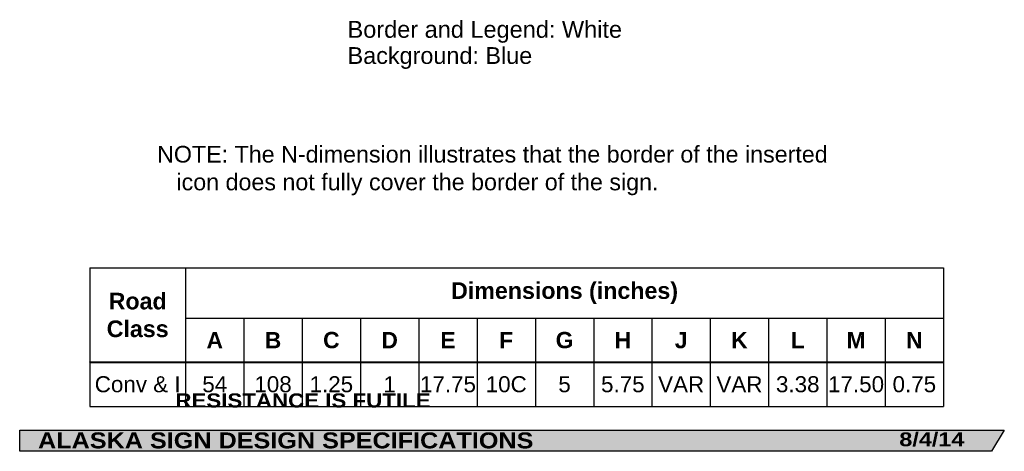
# Model space of a CAD drawing. Header units: feet. Extents: x 13 to 182, y 1 to 247.
import ezdxf
from ezdxf.enums import TextEntityAlignment as Align

# ---------------------------------------------------------------- set-up
doc = ezdxf.new("R2010")
doc.units = ezdxf.units.FT
doc.header["$MEASUREMENT"] = 0
doc.layers.add('Sign', color=7, linetype='Continuous')
doc.styles.add('ARIAL', font='arial.ttf')
doc.styles.add('ARIAL B', font='arialbd.ttf')
doc.styles.add('ARIAL BLACK B', font='ariblk.ttf')
doc.styles.add('ARIAL BLACK BI', font='ariblk.ttf')

# ---------------------------------------------------------------- blocks, each defined once
blk = doc.blocks.new('*T2')
at = {"color": 0, "linetype": 'ByBlock', "lineweight": -2, "transparency": 16777216}
for p, q in [((0, 0), (146.4390318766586, 0)), ((0, 0), (0, -23.75181485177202)), ((16.43903187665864, 0), (16.43903187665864, -23.75181485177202)), ((146.4390318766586, 0), (146.4390318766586, -23.75181485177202)), ((16.43903187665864, -8.606493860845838), (146.4390318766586, -8.606493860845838)), ((26.43903187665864, -8.606493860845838), (26.43903187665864, -23.75181485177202)), ((36.43903187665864, -8.606493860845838), (36.43903187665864, -23.75181485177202)), ((46.43903187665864, -8.606493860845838), (46.43903187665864, -23.75181485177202)), ((56.43903187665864, -8.606493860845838), (56.43903187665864, -23.75181485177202)), ((66.43903187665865, -8.606493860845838), (66.43903187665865, -23.75181485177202)), ((76.43903187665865, -8.606493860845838), (76.43903187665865, -23.75181485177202)), ((86.43903187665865, -8.606493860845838), (86.43903187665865, -23.75181485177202)), ((96.43903187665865, -8.606493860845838), (96.43903187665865, -23.75181485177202)), ((106.4390318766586, -8.606493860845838), (106.4390318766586, -23.75181485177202)), ((116.4390318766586, -8.606493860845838), (116.4390318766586, -23.75181485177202)), ((126.4390318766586, -8.606493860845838), (126.4390318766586, -23.75181485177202)), ((136.4390318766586, -8.606493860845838), (136.4390318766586, -23.75181485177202)), ((0, -16.14090989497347), (146.4390318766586, -16.14090989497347)), ((0, -23.75181485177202), (146.4390318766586, -23.75181485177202))]:
    blk.add_line(p, q, dxfattribs=at)
at = {"color": 18, "transparency": 16777216, "attachment_point": 5}
for s, insert, char_height, width, style in [('Dimensions (inches)', (81.43903187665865, -4.303246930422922), 2.85, 129.88, 'ARIAL B'), ('Road Class', (8.219515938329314, -8.070454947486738), 2.85, 16.31903187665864, 'ARIAL B'), ('A', (21.43903187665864, -12.37370187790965), 2.799999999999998, 9.88, 'ARIAL B'), ('B', (31.43903187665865, -12.37370187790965), 2.799999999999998, 9.88, 'ARIAL B'), ('C', (41.43903187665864, -12.37370187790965), 2.799999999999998, 9.88, 'ARIAL B'), ('D', (51.43903187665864, -12.37370187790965), 2.799999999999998, 9.88, 'ARIAL B'), ('E', (61.43903187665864, -12.37370187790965), 2.799999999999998, 9.88, 'ARIAL B'), ('F', (71.43903187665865, -12.37370187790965), 2.799999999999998, 9.88, 'ARIAL B'), ('G', (81.43903187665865, -12.37370187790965), 2.799999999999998, 9.88, 'ARIAL B'), ('H', (91.43903187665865, -12.37370187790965), 2.799999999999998, 9.88, 'ARIAL B'), ('J', (101.4390318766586, -12.37370187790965), 2.799999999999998, 9.88, 'ARIAL B'), ('K', (111.4390318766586, -12.37370187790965), 2.799999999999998, 9.88, 'ARIAL B'), ('L', (121.4390318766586, -12.37370187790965), 2.799999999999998, 9.88, 'ARIAL B'), ('M', (131.4390318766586, -12.37370187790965), 2.799999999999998, 9.88, 'ARIAL B'), ('N', (141.4390318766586, -12.37370187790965), 2.799999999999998, 9.88, 'ARIAL B'), ('Conv & I', (8.219515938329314, -19.94636237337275), 2.75, 16.31903187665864, 'ARIAL'), ('54', (21.43903187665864, -19.94636237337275), 2.75, 9.88, 'ARIAL'), ('108', (31.43903187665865, -19.94636237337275), 2.75, 9.88, 'ARIAL'), ('1.25', (41.43903187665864, -19.94636237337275), 2.75, 9.88, 'ARIAL'), ('1', (51.43903187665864, -19.94636237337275), 2.75, 9.88, 'ARIAL'), ('17.75', (61.43903187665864, -19.94636237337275), 2.75, 9.88, 'ARIAL'), ('10C', (71.43903187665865, -19.94636237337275), 2.75, 9.88, 'ARIAL'), ('5', (81.43903187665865, -19.94636237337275), 2.75, 9.88, 'ARIAL'), ('5.75', (91.43903187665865, -19.94636237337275), 2.75, 9.88, 'ARIAL'), ('VAR', (101.4390318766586, -19.94636237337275), 2.75, 9.88, 'ARIAL'), ('VAR', (111.4390318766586, -19.94636237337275), 2.75, 9.88, 'ARIAL'), ('3.38', (121.4390318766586, -19.94636237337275), 2.75, 9.88, 'ARIAL'), ('17.50', (131.4390318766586, -19.94636237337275), 2.75, 9.88, 'ARIAL'), ('0.75', (141.4390318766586, -19.94636237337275), 2.75, 9.88, 'ARIAL')]:
    blk.add_mtext(s, dxfattribs=dict(at, insert=insert, char_height=char_height, width=width, style=style))

msp = doc.modelspace()

# ---------------------------------------------------------------- hatches: boundary and pattern name
at = {"layer": 'Sign', "true_color": 0x000000}
msp.add_hatch(color=18, dxfattribs=at).paths.add_polyline_path([(13.05530278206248, 4.746725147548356), (181.9404651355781, 4.746725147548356), (179.7566831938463, 1.147883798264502), (13.06089258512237, 1.147883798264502)], flags=0)

# ---------------------------------------------------------------- linework, layer by layer
for p, q in [((25.07145843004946, 32.57447497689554), (171.5104903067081, 32.57447497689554)), ((25.07145843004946, 16.49170380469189), (171.5104903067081, 16.49170380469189)), ((25.07145843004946, 16.43356508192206), (25.07145843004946, 16.49170380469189)), ((25.07145843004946, 16.37542635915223), (171.5104903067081, 16.37542635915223))]:
    msp.add_line(p, q)
at = {"layer": 'Sign', "color": 250, "lineweight": -3, "true_color": 0x1f1a17}
msp.add_lwpolyline([(13.05530278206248, 4.746725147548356), (181.9404651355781, 4.746725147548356), (179.7566831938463, 1.147883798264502), (13.06089258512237, 1.147883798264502)], close=True, dxfattribs=at)

# ---------------------------------------------------------------- block references
msp.add_blockref('*T2', (25.07145843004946, 32.57447497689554))

# ---------------------------------------------------------------- texts
at = {"insert": (36.61984048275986, 53.50742267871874), "char_height": 2.854699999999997, "attachment_point": 1, "style": 'ARIAL'}
msp.add_mtext_dynamic_manual_height_columns('NOTE: The N-dimension illustrates that the border of the inserted\\P   icon does not fully cover the border of the sign.', width=115.6456343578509, gutter_width=1, heights=[0], dxfattribs=at)
at = {"layer": 'Sign', "color": 18, "true_color": 0x000000, "style": 'ARIAL'}
for s, height, p, p2 in [('Border and Legend: White', 2.886749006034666, (69.29214727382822, 72.0411325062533), (116.3721486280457, 72.0411325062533)), ('Background: Blue', 2.872696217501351, (69.29214727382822, 67.56113250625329), (100.9721471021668, 67.56113250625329))]:
    msp.add_text(s, height=height, dxfattribs=at).set_placement(p, p2, align=Align.ALIGNED)
at = {"layer": 'Sign', "color": 7, "true_color": 0xffffff}
for s, height, style, p, p2 in [('RESISTANCE IS FUTILE', 2.420109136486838, 'ARIAL BLACK B', (39.76210682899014, 8.65706775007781), (83.52877355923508, 8.65706775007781)), ('ALASKA SIGN DESIGN SPECIFICATIONS', 2.740713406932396, 'ARIAL BLACK BI', (16.19784530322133, 1.646765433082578), (101.1711780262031, 1.646765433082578)), ('8/4/14', 2.375877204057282, 'ARIAL BLACK BI', (163.9327441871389, 2.012778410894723), (175.0860776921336, 2.012778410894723))]:
    msp.add_text(s, height=height, dxfattribs=dict(at, style=style)).set_placement(p, p2, align=Align.ALIGNED)

doc.saveas('drawing.dxf')
